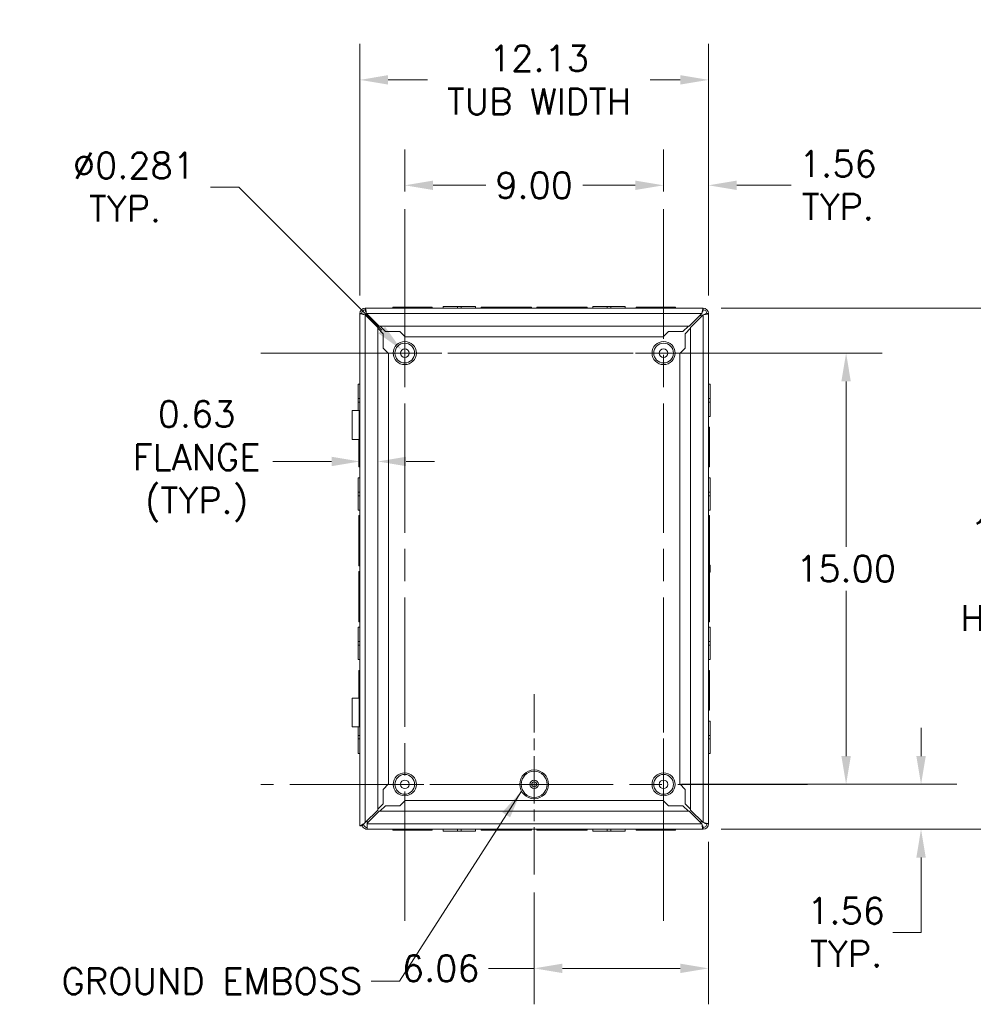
# Model space of a CAD drawing. Header units: inches. Extents: x 1 to 150, y 4 to 91.
# Tile 8 of 12: x 95 to 125, y 41 to 71. Entities that reach past the tile are written whole.
import ezdxf

# ---------------------------------------------------------------- set-up
doc = ezdxf.new("R2010")
doc.units = ezdxf.units.IN
doc.header["$LTSCALE"] = 9
doc.header["$MEASUREMENT"] = 0
doc.linetypes.add('CHAIN', pattern=[0.7087, 0.4724, -0.0591, 0.1181, -0.0591])
for name, color, linetype, lineweight in [('Center Mark (ANSI)', 7, 'Continuous', 5), ('Centerline (ANSI)', 7, 'Continuous', 5), ('Dimension (ANSI)', 7, 'Continuous', 5), ('Symbol (ANSI)', 7, 'Continuous', 5), ('Visible (ANSI)', 7, 'Continuous', 5), ('Visible Narrow (ANSI)', 7, 'Continuous', 5)]:
    doc.layers.add(name, color=color, linetype=linetype, lineweight=lineweight)
doc.styles.add('ROMANS', font='romans.shx')
doc.dimstyles.new('Default (ANSI)', dxfattribs={"dimscale": 9, "dimtxt": 0.09, "dimasz": 0.098425, "dimexe": 0.125, "dimexo": 0.0625, "dimgap": 0.031496, "dimtad": 0, "dimtih": 1, "dimtoh": 1, "dimrnd": 1e-08, "dimzin": 0, "dimdsep": 46, "dimtxsty": 'ROMANS', "dimcen": 0.09, "dimdle": 0.393701, "dimclrd": 256, "dimclre": 256, "dimclrt": 256, "dimadec": 0, "dimazin": 0, "dimtfac": 1.111111, "dimtofl": 0, "dimtmove": 0, "dimatfit": 3, "dimfxl": 1, "dimtolj": 1, "dimtzin": 0, "dimlwd": -1, "dimlwe": -1, "dimarcsym": 0})
doc.dimstyles.new('Default (ANSI)$7', dxfattribs={"dimscale": 9, "dimtxt": 0.09, "dimasz": 0.098425, "dimexe": 0.125, "dimexo": 0.0625, "dimgap": 0.031496, "dimtad": 0, "dimtih": 1, "dimtoh": 1, "dimrnd": 1e-08, "dimzin": 0, "dimdsep": 46, "dimtxsty": 'ROMANS', "dimcen": 0.09, "dimdle": 0.393701, "dimclrd": 256, "dimclre": 256, "dimclrt": 256, "dimadec": 0, "dimazin": 0, "dimtfac": 1.111111, "dimtofl": 0, "dimtmove": 0, "dimatfit": 3, "dimfxl": 1, "dimtolj": 1, "dimtzin": 0, "dimlwd": -1, "dimlwe": -1, "dimarcsym": 0})

# ---------------------------------------------------------------- blocks, each defined once
blk = doc.blocks.new('*D7')
at = {"layer": 'Defpoints', "color": 0, "transparency": 16777216}
for p in [(115.199, 47.434), (123.257, 47.434), (116.437, 46.027)]:
    blk.add_point(p, dxfattribs=at)
at = {"layer": 'Dimension (ANSI)', "transparency": 16777216}
for p, q in [((123.257, 48.319), (123.257, 49.205)), ((115.762, 47.434), (124.382, 47.434)), ((117, 46.027), (124.382, 46.027)), ((123.257, 45.142), (123.257, 42.801)), ((123.257, 42.801), (122.372, 42.801))]:
    blk.add_line(p, q, dxfattribs=at)
for points in [[(123.11, 48.319), (123.405, 48.319), (123.257, 47.434)], [(123.11, 45.142), (123.405, 45.142), (123.257, 46.027)]]:
    blk.add_solid(points, dxfattribs=at)
at = {"layer": 'Dimension (ANSI)', "transparency": 16777216, "insert": (120.912, 42.801), "char_height": 0.81, "attachment_point": 5, "style": 'ROMANS'}
blk.add_mtext('\\A1;1.56\\PTYP.', dxfattribs=at)
blk = doc.blocks.new('*D8')
at = {"layer": 'Defpoints', "color": 0, "transparency": 16777216}
for p in [(115.199, 60.934), (120.912, 60.934), (119.699, 47.434)]:
    blk.add_point(p, dxfattribs=at)
at = {"layer": 'Dimension (ANSI)', "transparency": 16777216}
for p, q in [((115.762, 60.934), (122.037, 60.934)), ((120.912, 60.048), (120.912, 54.872)), ((120.912, 48.319), (120.912, 53.495)), ((120.262, 47.434), (122.037, 47.434))]:
    blk.add_line(p, q, dxfattribs=at)
for points in [[(120.764, 60.048), (121.059, 60.048), (120.912, 60.934)], [(120.764, 48.319), (121.059, 48.319), (120.912, 47.434)]]:
    blk.add_solid(points, dxfattribs=at)
at = {"layer": 'Dimension (ANSI)', "transparency": 16777216, "insert": (120.912, 54.184), "char_height": 0.81, "attachment_point": 5, "style": 'ROMANS'}
blk.add_mtext('\\A1;15.00', dxfattribs=at)
blk = doc.blocks.new('*D9')
at = {"layer": 'Defpoints', "color": 0, "transparency": 16777216}
for p in [(115.199, 66.185), (115.199, 65.434), (116.606, 62.172)]:
    blk.add_point(p, dxfattribs=at)
at = {"layer": 'Dimension (ANSI)', "transparency": 16777216}
for p, q in [((115.199, 65.996), (115.199, 67.31)), ((116.606, 62.734), (116.606, 67.31)), ((114.313, 66.185), (113.428, 66.185)), ((117.491, 66.185), (119.194, 66.185))]:
    blk.add_line(p, q, dxfattribs=at)
for points in [[(114.313, 66.333), (114.313, 66.038), (115.199, 66.185)], [(117.491, 66.333), (117.491, 66.038), (116.606, 66.185)]]:
    blk.add_solid(points, dxfattribs=at)
at = {"layer": 'Dimension (ANSI)', "transparency": 16777216, "insert": (120.654, 66.185), "char_height": 0.81, "attachment_point": 5, "style": 'ROMANS'}
blk.add_mtext('\\A1;1.56\\PTYP.', dxfattribs=at)
blk = doc.blocks.new('*D10')
at = {"layer": 'Defpoints', "color": 0, "transparency": 16777216}
for p in [(107.099, 66.185), (107.099, 65.434), (115.199, 65.434)]:
    blk.add_point(p, dxfattribs=at)
at = {"layer": 'Dimension (ANSI)', "transparency": 16777216}
for p, q in [((107.099, 65.996), (107.099, 67.31)), ((115.199, 65.996), (115.199, 67.31)), ((107.985, 66.185), (109.632, 66.185)), ((114.313, 66.185), (112.667, 66.185))]:
    blk.add_line(p, q, dxfattribs=at)
for points in [[(107.985, 66.333), (107.985, 66.038), (107.099, 66.185)], [(114.313, 66.333), (114.313, 66.038), (115.199, 66.185)]]:
    blk.add_solid(points, dxfattribs=at)
at = {"layer": 'Dimension (ANSI)', "transparency": 16777216, "insert": (111.149, 66.185), "char_height": 0.81, "attachment_point": 5, "style": 'ROMANS'}
blk.add_mtext('\\A1;9.00', dxfattribs=at)
blk = doc.blocks.new('*D11')
at = {"layer": 'Defpoints', "color": 0, "transparency": 16777216}
for p in [(116.606, 46.196), (111.149, 44.608), (111.149, 41.673)]:
    blk.add_point(p, dxfattribs=at)
at = {"layer": 'Dimension (ANSI)', "transparency": 16777216}
for p, q in [((116.606, 45.633), (116.606, 40.548)), ((111.149, 44.045), (111.149, 40.548)), ((111.149, 41.673), (109.722, 41.673)), ((115.72, 41.673), (112.035, 41.673))]:
    blk.add_line(p, q, dxfattribs=at)
for points in [[(112.035, 41.821), (112.035, 41.525), (111.149, 41.673)], [(115.72, 41.821), (115.72, 41.525), (116.606, 41.673)]]:
    blk.add_solid(points, dxfattribs=at)
at = {"layer": 'Dimension (ANSI)', "transparency": 16777216, "insert": (108.224, 41.673), "char_height": 0.81, "attachment_point": 5, "style": 'ROMANS'}
blk.add_mtext('\\A1;6.06', dxfattribs=at)
blk = doc.blocks.new('*D12')
at = {"layer": 'Defpoints', "color": 0, "transparency": 16777216}
for p in [(107.004, 61.029), (107.195, 60.838)]:
    blk.add_point(p, dxfattribs=at)
at = {"layer": 'Dimension (ANSI)', "transparency": 16777216}
for p, q in [((101.019, 66.128), (101.905, 66.128)), ((101.905, 66.128), (106.377, 61.655)), ((107.099, 60.124), (107.099, 61.744)), ((106.289, 60.934), (107.909, 60.934))]:
    blk.add_line(p, q, dxfattribs=at)
blk.add_solid([(106.482, 61.76), (106.273, 61.551), (107.004, 61.029)], dxfattribs=at)
at = {"layer": 'Dimension (ANSI)', "transparency": 16777216, "insert": (98.344, 66.128), "char_height": 0.81, "attachment_point": 5, "style": 'ROMANS'}
blk.add_mtext('\\A1; Ø0.281\\PTYP.', dxfattribs=at)
blk = doc.blocks.new('*D33')
at = {"layer": 'Defpoints', "color": 0, "transparency": 16777216}
for p in [(106.256, 57.54), (106.256, 46.63), (105.693, 46.14)]:
    blk.add_point(p, dxfattribs=at)
at = {"layer": 'Dimension (ANSI)', "transparency": 16777216}
for p, q in [((104.807, 57.54), (102.968, 57.54)), ((107.141, 57.54), (108.027, 57.54))]:
    blk.add_line(p, q, dxfattribs=at)
for points in [[(104.807, 57.688), (104.807, 57.393), (105.693, 57.54)], [(107.141, 57.688), (107.141, 57.393), (106.256, 57.54)]]:
    blk.add_solid(points, dxfattribs=at)
at = {"layer": 'Dimension (ANSI)', "transparency": 16777216, "insert": (100.583, 57.54), "char_height": 0.81, "attachment_point": 5, "style": 'ROMANS'}
blk.add_mtext('\\A1;0.63\\PFLANGE\\P(TYP.)', dxfattribs=at)
blk = doc.blocks.new('*D34')
at = {"layer": 'Defpoints', "color": 0, "transparency": 16777216}
for p in [(105.693, 69.485), (105.693, 62.172), (116.606, 62.172)]:
    blk.add_point(p, dxfattribs=at)
at = {"layer": 'Dimension (ANSI)', "transparency": 16777216}
for p, q in [((105.693, 62.734), (105.693, 70.61)), ((116.606, 62.734), (116.606, 70.61)), ((106.579, 69.485), (107.814, 69.485)), ((115.72, 69.485), (114.783, 69.485))]:
    blk.add_line(p, q, dxfattribs=at)
for points in [[(106.579, 69.633), (106.579, 69.338), (105.693, 69.485)], [(115.72, 69.633), (115.72, 69.338), (116.606, 69.485)]]:
    blk.add_solid(points, dxfattribs=at)
at = {"layer": 'Dimension (ANSI)', "transparency": 16777216, "insert": (111.299, 69.485), "char_height": 0.81, "attachment_point": 5, "style": 'ROMANS'}
blk.add_mtext('\\A1;12.13\\PTUB WIDTH', dxfattribs=at)
blk = doc.blocks.new('*D35')
at = {"layer": 'Defpoints', "color": 0, "transparency": 16777216}
for p in [(116.437, 62.34), (116.437, 46.027), (126.359, 46.027)]:
    blk.add_point(p, dxfattribs=at)
at = {"layer": 'Dimension (ANSI)', "transparency": 16777216}
for p, q in [((117, 62.34), (127.484, 62.34)), ((126.359, 61.454), (126.359, 56.03)), ((126.359, 46.913), (126.359, 51.953)), ((117, 46.027), (127.484, 46.027))]:
    blk.add_line(p, q, dxfattribs=at)
for points in [[(126.211, 61.454), (126.506, 61.454), (126.359, 62.34)], [(126.211, 46.913), (126.506, 46.913), (126.359, 46.027)]]:
    blk.add_solid(points, dxfattribs=at)
at = {"layer": 'Dimension (ANSI)', "transparency": 16777216, "insert": (126.359, 53.992), "char_height": 0.81, "attachment_point": 5, "style": 'ROMANS'}
blk.add_mtext('\\A1;18.13\\PTUB\\PHEIGHT', dxfattribs=at)

msp = doc.modelspace()

# ---------------------------------------------------------------- linework, layer by layer
at = {"layer": 'Center Mark (ANSI)', "linetype": 'CHAIN', "ltscale": 0.34877}
for p, q in [((109.9253, 60.9337), (104.2733, 60.9337)), ((118.0253, 60.9337), (112.3733, 60.9337)), ((111.1493, 44.6077), (111.1493, 50.2597)), ((115.1993, 44.6077), (115.1993, 50.2597)), ((109.9253, 47.4337), (104.2733, 47.4337))]:
    msp.add_line(p, q, dxfattribs=at)
at = {"layer": 'Centerline (ANSI)', "linetype": 'CHAIN', "ltscale": 0.952448}
for p, q in [((107.0993, 65.4337), (107.0993, 42.9337)), ((115.1993, 65.4337), (115.1993, 42.9337)), ((102.5993, 60.9337), (119.6993, 60.9337)), ((119.6993, 47.4337), (102.5993, 47.4337))]:
    msp.add_line(p, q, dxfattribs=at)
at = {"layer": 'Visible (ANSI)'}
for p, q in [((105.8614, 62.3399), (116.4373, 62.3399)), ((106.7236, 62.3678), (107.2861, 62.3678)), ((106.7236, 62.3399), (106.7236, 62.3678)), ((107.3986, 62.3678), (107.2861, 62.3678)), ((107.2861, 62.3678), (107.2861, 62.3399)), ((107.3986, 62.3678), (107.9611, 62.3678)), ((107.3986, 62.3399), (107.3986, 62.3678)), ((107.9611, 62.3399), (107.9611, 62.3678)), ((108.3031, 62.3957), (108.753, 62.3957)), ((108.3031, 62.3399), (108.3031, 62.3957)), ((108.8657, 62.3957), (108.753, 62.3957)), ((108.753, 62.3399), (108.753, 62.3957)), ((108.8657, 62.3957), (109.3156, 62.3957)), ((108.8657, 62.3399), (108.8657, 62.3957)), ((109.3156, 62.3399), (109.3156, 62.3957)), ((109.4888, 62.3678), (110.2201, 62.3678)), ((109.4888, 62.3399), (109.4888, 62.3678)), ((110.3326, 62.3678), (110.2201, 62.3678)), ((110.2201, 62.3678), (110.2201, 62.3399)), ((110.3326, 62.3678), (111.0638, 62.3678)), ((110.3326, 62.3399), (110.3326, 62.3678)), ((111.0638, 62.3399), (111.0638, 62.3678)), ((111.2348, 62.3678), (111.9661, 62.3678)), ((111.2348, 62.3399), (111.2348, 62.3678)), ((111.9661, 62.3678), (111.9661, 62.3399)), ((112.0786, 62.3678), (111.9661, 62.3678)), ((112.0786, 62.3678), (112.8098, 62.3678)), ((112.0786, 62.3399), (112.0786, 62.3678)), ((112.8098, 62.3399), (112.8098, 62.3678)), ((112.9831, 62.3957), (113.433, 62.3957)), ((112.9831, 62.3399), (112.9831, 62.3957)), ((113.5457, 62.3957), (113.433, 62.3957)), ((113.433, 62.3399), (113.433, 62.3957)), ((113.5457, 62.3957), (113.9956, 62.3957)), ((113.5457, 62.3399), (113.5457, 62.3957)), ((113.9956, 62.3399), (113.9956, 62.3957)), ((114.3376, 62.3678), (114.9001, 62.3678)), ((114.3376, 62.3399), (114.3376, 62.3678)), ((114.9001, 62.3678), (114.9001, 62.3399)), ((115.0126, 62.3678), (114.9001, 62.3678)), ((115.0126, 62.3678), (115.5751, 62.3678)), ((115.0126, 62.3399), (115.0126, 62.3678)), ((115.5751, 62.3399), (115.5751, 62.3678)), ((105.6931, 46.1399), (105.6931, 62.1716)), ((105.8614, 62.1318), (106.2556, 61.7376)), ((106.2953, 61.7774), (105.9011, 62.1716)), ((105.9181, 62.1149), (105.9578, 62.1149)), ((105.9181, 62.0751), (105.9181, 62.1149)), ((116.3975, 62.1716), (116.0033, 61.7774)), ((116.0431, 61.7376), (116.4373, 62.1318)), ((116.3408, 62.1149), (116.3806, 62.1149)), ((116.3806, 62.1149), (116.3806, 62.0751)), ((116.6056, 62.1716), (116.6056, 54.337)), ((106.2556, 61.7376), (106.2556, 46.6297)), ((106.4239, 61.5403), (106.2556, 61.7086)), ((116.0033, 61.7774), (106.2953, 61.7774)), ((106.3244, 61.7774), (106.4927, 61.6091)), ((115.806, 61.6091), (115.9743, 61.7774)), ((116.0431, 61.7086), (115.8748, 61.5403)), ((116.0431, 46.6297), (116.0431, 61.7376)), ((106.4239, 61.0903), (106.4239, 61.5403)), ((106.4927, 61.6091), (106.9427, 61.6091)), ((106.9427, 61.6091), (107.1114, 61.4404)), ((107.1114, 61.4404), (115.1872, 61.4404)), ((115.1872, 61.4404), (115.356, 61.6091)), ((115.356, 61.6091), (115.806, 61.6091)), ((115.8748, 61.5403), (115.8748, 61.0903)), ((106.5926, 60.9216), (106.4239, 61.0903)), ((115.8748, 61.0903), (115.706, 60.9216)), ((106.5926, 47.4449), (106.5926, 60.9216)), ((115.706, 60.9216), (115.706, 47.4458)), ((105.6373, 59.514), (105.6373, 59.9639)), ((105.6931, 59.9639), (105.6373, 59.9639)), ((116.6056, 59.9639), (116.6614, 59.9639)), ((116.6614, 59.9639), (116.6614, 59.514)), ((105.6373, 59.514), (105.6373, 59.4013)), ((105.6931, 59.514), (105.6373, 59.514)), ((116.6056, 59.514), (116.6614, 59.514)), ((116.6614, 59.4013), (116.6614, 59.514)), ((105.6931, 59.4013), (105.6373, 59.4013)), ((105.6373, 59.1332), (105.6373, 59.4013)), ((116.6056, 59.4013), (116.6614, 59.4013)), ((116.6614, 59.4013), (116.6614, 58.9514)), ((105.4571, 59.1332), (105.6751, 59.1332)), ((105.4571, 58.2332), (105.4571, 59.1332)), ((105.6802, 59.1332), (105.6751, 59.1332)), ((105.6751, 58.2332), (105.6751, 59.1332)), ((105.6802, 59.1332), (105.6931, 59.1332)), ((105.6802, 58.2332), (105.6802, 59.1332)), ((116.6056, 58.9514), (116.6614, 58.9514)), ((116.6056, 58.6094), (116.6335, 58.6094)), ((116.6335, 58.6094), (116.6335, 58.0469)), ((105.6751, 58.2332), (105.4571, 58.2332)), ((105.6652, 58.0469), (105.6652, 58.2332)), ((105.6652, 58.0469), (105.6652, 57.9344)), ((105.6931, 58.0469), (105.6652, 58.0469)), ((105.6751, 58.2332), (105.6802, 58.2332)), ((105.6931, 58.2332), (105.6802, 58.2332)), ((116.6335, 58.0469), (116.6056, 58.0469)), ((116.6335, 57.9344), (116.6335, 58.0469)), ((105.6652, 57.9344), (105.6931, 57.9344)), ((105.6652, 57.3719), (105.6652, 57.9344)), ((116.6056, 57.9344), (116.6335, 57.9344)), ((116.6335, 57.9344), (116.6335, 57.3719)), ((105.6931, 57.3719), (105.6652, 57.3719)), ((116.6056, 57.3719), (116.6335, 57.3719)), ((105.6373, 56.58), (105.6373, 57.0299)), ((105.6931, 57.0299), (105.6373, 57.0299)), ((116.6056, 57.0299), (116.6614, 57.0299)), ((116.6614, 57.0299), (116.6614, 56.58)), ((105.6373, 56.58), (105.6373, 56.4673)), ((105.6931, 56.58), (105.6373, 56.58)), ((105.6931, 56.4673), (105.6373, 56.4673)), ((105.6373, 56.0174), (105.6373, 56.4673)), ((116.6056, 56.58), (116.6614, 56.58)), ((116.6056, 56.4673), (116.6614, 56.4673)), ((116.6614, 56.4673), (116.6614, 56.58)), ((116.6614, 56.4673), (116.6614, 56.0174)), ((105.6931, 56.0174), (105.6373, 56.0174)), ((105.6652, 55.1129), (105.6652, 55.8442)), ((105.6931, 55.8442), (105.6652, 55.8442)), ((116.6056, 56.0174), (116.6614, 56.0174)), ((116.6056, 55.8442), (116.6335, 55.8442)), ((116.6335, 55.8442), (116.6335, 55.1129)), ((105.6652, 55.1129), (105.6652, 55.0004)), ((105.6931, 55.1129), (105.6652, 55.1129)), ((105.6652, 55.0004), (105.6931, 55.0004)), ((105.6652, 54.2692), (105.6652, 55.0004)), ((116.6335, 55.1129), (116.6056, 55.1129)), ((116.6056, 55.0004), (116.6335, 55.0004)), ((116.6335, 55.0004), (116.6335, 55.1129)), ((116.6335, 55.0004), (116.6335, 54.3038)), ((105.6931, 54.2692), (105.6652, 54.2692)), ((116.6596, 54.2738), (116.6596, 54.2692)), ((105.6652, 53.3669), (105.6652, 54.0982)), ((105.6931, 54.0982), (105.6652, 54.0982)), ((116.6056, 54.0303), (116.6056, 46.1957)), ((116.6335, 54.0635), (116.6335, 53.3669)), ((116.6596, 54.1274), (116.6596, 54.2399)), ((116.6596, 54.0981), (116.6596, 54.0935)), ((105.6652, 53.3669), (105.6652, 53.2544)), ((105.6931, 53.3669), (105.6652, 53.3669)), ((116.6335, 53.3669), (116.6056, 53.3669)), ((116.6335, 53.2544), (116.6335, 53.3669)), ((105.6652, 52.5232), (105.6652, 53.2544)), ((105.6652, 53.2544), (105.6931, 53.2544)), ((116.6056, 53.2544), (116.6335, 53.2544)), ((116.6335, 53.2544), (116.6335, 52.5232)), ((105.6931, 52.5232), (105.6652, 52.5232)), ((116.6056, 52.5232), (116.6335, 52.5232)), ((105.6373, 51.9), (105.6373, 52.3499)), ((105.6931, 52.3499), (105.6373, 52.3499)), ((116.6056, 52.3499), (116.6614, 52.3499)), ((116.6614, 52.3499), (116.6614, 51.9)), ((105.6373, 51.9), (105.6373, 51.7873)), ((105.6931, 51.9), (105.6373, 51.9)), ((105.6931, 51.7873), (105.6373, 51.7873)), ((105.6373, 51.3374), (105.6373, 51.7873)), ((116.6056, 51.9), (116.6614, 51.9)), ((116.6056, 51.7873), (116.6614, 51.7873)), ((116.6614, 51.7873), (116.6614, 51.9)), ((116.6614, 51.7873), (116.6614, 51.3374)), ((105.6931, 51.3374), (105.6373, 51.3374)), ((116.6056, 51.3374), (116.6614, 51.3374)), ((105.6652, 50.4329), (105.6652, 50.9954)), ((105.6931, 50.9954), (105.6652, 50.9954)), ((116.6056, 50.9954), (116.6335, 50.9954)), ((116.6335, 50.9954), (116.6335, 50.4329)), ((105.6652, 50.4329), (105.6652, 50.3204)), ((105.6931, 50.4329), (105.6652, 50.4329)), ((105.6652, 50.1341), (105.6652, 50.3204)), ((105.6652, 50.3204), (105.6931, 50.3204)), ((116.6335, 50.4329), (116.6056, 50.4329)), ((116.6056, 50.3204), (116.6335, 50.3204)), ((116.6335, 50.3204), (116.6335, 50.4329)), ((116.6335, 50.3204), (116.6335, 49.7579)), ((105.4571, 50.1341), (105.6751, 50.1341)), ((105.4571, 49.2341), (105.4571, 50.1341)), ((105.6802, 50.1341), (105.6751, 50.1341)), ((105.6751, 49.2341), (105.6751, 50.1341)), ((105.6802, 50.1341), (105.6931, 50.1341)), ((105.6802, 49.2341), (105.6802, 50.1341)), ((116.6056, 49.7579), (116.6335, 49.7579)), ((116.6056, 49.4159), (116.6614, 49.4159)), ((116.6614, 49.4159), (116.6614, 48.966)), ((105.6751, 49.2341), (105.4571, 49.2341)), ((105.6373, 48.966), (105.6373, 49.2341)), ((105.6751, 49.2341), (105.6802, 49.2341)), ((105.6931, 49.2341), (105.6802, 49.2341)), ((105.6373, 48.966), (105.6373, 48.8533)), ((105.6931, 48.966), (105.6373, 48.966)), ((105.6931, 48.8533), (105.6373, 48.8533)), ((105.6373, 48.4034), (105.6373, 48.8533)), ((116.6056, 48.966), (116.6614, 48.966)), ((116.6056, 48.8533), (116.6614, 48.8533)), ((116.6614, 48.8533), (116.6614, 48.966)), ((116.6614, 48.8533), (116.6614, 48.4034)), ((105.6931, 48.4034), (105.6373, 48.4034)), ((116.6056, 48.4034), (116.6614, 48.4034)), ((106.4239, 47.2761), (106.5926, 47.4449)), ((106.4239, 46.8261), (106.4239, 47.2761)), ((115.706, 47.4458), (115.8748, 47.277)), ((115.8748, 47.277), (115.8748, 46.827)), ((107.1105, 46.927), (106.9418, 46.7582)), ((115.1872, 46.927), (107.1105, 46.927)), ((115.356, 46.7582), (115.1872, 46.927)), ((106.2556, 46.6297), (105.8614, 46.2355)), ((105.9217, 46.2162), (106.2953, 46.5899)), ((106.2556, 46.6578), (106.4239, 46.8261)), ((106.2953, 46.5899), (116.0033, 46.5899)), ((106.4918, 46.7582), (106.3235, 46.5899)), ((106.9418, 46.7582), (106.4918, 46.7582)), ((115.806, 46.7582), (115.356, 46.7582)), ((115.9743, 46.5899), (115.806, 46.7582)), ((115.8748, 46.827), (116.0431, 46.6587)), ((116.0033, 46.5899), (116.3975, 46.1957)), ((116.4373, 46.2355), (116.0431, 46.6297)), ((105.8614, 46.2355), (105.7658, 46.1399)), ((105.9181, 46.2524), (105.9181, 46.2922)), ((105.9578, 46.2524), (105.9181, 46.2524)), ((116.3806, 46.2524), (116.3408, 46.2524)), ((116.3806, 46.2922), (116.3806, 46.2524)), ((105.6931, 46.1399), (105.7184, 46.1399)), ((105.9217, 46.1957), (105.9217, 46.2162)), ((105.9217, 46.1957), (105.9217, 46.0274)), ((116.4373, 46.0274), (105.9217, 46.0274)), ((106.7236, 46.0274), (106.7236, 45.9995)), ((107.286, 45.9995), (106.7236, 45.9995)), ((107.286, 46.0274), (107.286, 45.9995)), ((107.286, 45.9995), (107.3985, 45.9995)), ((107.3985, 45.9995), (107.3985, 46.0274)), ((107.9611, 45.9995), (107.3985, 45.9995)), ((107.9611, 46.0274), (107.9611, 45.9995)), ((108.3031, 46.0274), (108.3031, 45.9716)), ((108.7529, 45.9716), (108.3031, 45.9716)), ((108.7529, 46.0274), (108.7529, 45.9716)), ((108.7529, 45.9716), (108.8656, 45.9716)), ((108.8656, 46.0274), (108.8656, 45.9716)), ((109.3156, 45.9716), (108.8656, 45.9716)), ((109.3156, 46.0274), (109.3156, 45.9716)), ((109.4888, 46.0274), (109.4888, 45.9995)), ((110.22, 45.9995), (109.4888, 45.9995)), ((110.22, 46.0274), (110.22, 45.9995)), ((110.22, 45.9995), (110.3325, 45.9995)), ((110.3325, 45.9995), (110.3325, 46.0274)), ((111.0638, 45.9995), (110.3325, 45.9995)), ((111.0638, 46.0274), (111.0638, 45.9995)), ((111.2348, 46.0274), (111.2348, 45.9995)), ((111.966, 45.9995), (111.2348, 45.9995)), ((111.966, 46.0274), (111.966, 45.9995)), ((111.966, 45.9995), (112.0785, 45.9995)), ((112.0785, 45.9995), (112.0785, 46.0274)), ((112.8098, 45.9995), (112.0785, 45.9995)), ((112.8098, 46.0274), (112.8098, 45.9995)), ((112.9831, 46.0274), (112.9831, 45.9716)), ((113.4329, 45.9716), (112.9831, 45.9716)), ((113.4329, 46.0274), (113.4329, 45.9716)), ((113.4329, 45.9716), (113.5456, 45.9716)), ((113.5456, 46.0274), (113.5456, 45.9716)), ((113.9956, 45.9716), (113.5456, 45.9716)), ((113.9956, 46.0274), (113.9956, 45.9716)), ((114.3376, 46.0274), (114.3376, 45.9995)), ((114.9, 45.9995), (114.3376, 45.9995)), ((114.9, 46.0274), (114.9, 45.9995)), ((114.9, 45.9995), (115.0125, 45.9995)), ((115.0125, 45.9995), (115.0125, 46.0274)), ((115.5751, 45.9995), (115.0125, 45.9995)), ((115.5751, 46.0274), (115.5751, 45.9995))]:
    msp.add_line(p, q, dxfattribs=at)
for centre, radius in [((107.0993, 60.9337), 0.3092), ((107.0993, 60.9337), 0.135), ((115.1993, 60.9337), 0.3092), ((115.1993, 60.9337), 0.135), ((107.0993, 47.4337), 0.3092), ((107.0993, 47.4337), 0.135), ((111.1493, 47.4337), 0.1308), ((111.1493, 47.4337), 0.0743), ((115.1993, 47.4337), 0.3092), ((115.1993, 47.4337), 0.135)]:
    msp.add_circle(centre, radius, dxfattribs=at)
for centre, radius, start, end in [((105.8614, 62.1716), 0.1683, 90, 180), ((105.8614, 62.1716), 0.1125, 90, 180), ((116.4373, 62.1716), 0.1683, 0, 90), ((116.4373, 62.1716), 0.1125, 0, 90), ((116.6618, 54.3524), 0.0562, 180, 249.00486), ((116.6317, 54.2738), 0.0279, 0, 69.00486), ((116.6618, 54.015), 0.0562, 110.99514, 180), ((116.6317, 54.0935), 0.0279, 290.99514, 0), ((116.4373, 46.1957), 0.1683, 270, 0), ((116.4373, 46.1957), 0.1125, 270, 0)]:
    msp.add_arc(centre, radius, start, end, dxfattribs=at)
for points, knots in [([(105.9011, 62.1716), (105.8931, 62.2248), (105.8851, 62.2773), (105.8771, 62.3084), (105.8719, 62.3287), (105.8666, 62.3399), (105.8614, 62.3399)], [0, 0, 0, 0, 0.9484889, 0.9484889, 0.9484889, 1.5707963, 1.5707963, 1.5707963, 1.5707963]), ([(105.8614, 62.2841), (105.8702, 62.2841), (105.8791, 62.2618), (105.8879, 62.2277), (105.8923, 62.2107), (105.8967, 62.1912), (105.9011, 62.1716)], [0, 0, 0, 0, 1.0489751, 1.0489751, 1.0489751, 1.5707963, 1.5707963, 1.5707963, 1.5707963]), ([(116.4373, 62.3399), (116.4293, 62.3399), (116.4213, 62.3129), (116.4132, 62.2697), (116.408, 62.2413), (116.4027, 62.2065), (116.3975, 62.1716)], [0, 0, 0, 0, 0.9484889, 0.9484889, 0.9484889, 1.5707963, 1.5707963, 1.5707963, 1.5707963]), ([(116.4373, 62.2841), (116.4284, 62.2841), (116.4196, 62.2618), (116.4107, 62.2277), (116.4063, 62.2107), (116.4019, 62.1912), (116.3975, 62.1716)], [0, 0, 0, 0, 1.0489751, 1.0489751, 1.0489751, 1.5707963, 1.5707963, 1.5707963, 1.5707963]), ([(105.6931, 62.1716), (105.6931, 62.1636), (105.72, 62.1556), (105.7633, 62.1476), (105.7916, 62.1423), (105.8265, 62.1371), (105.8614, 62.1318)], [0, 0, 0, 0, 0.9484889, 0.9484889, 0.9484889, 1.5707963, 1.5707963, 1.5707963, 1.5707963]), ([(105.7489, 62.1716), (105.7489, 62.1628), (105.7712, 62.1539), (105.8053, 62.145), (105.8223, 62.1406), (105.8418, 62.1362), (105.8614, 62.1318)], [0, 0, 0, 0, 1.0489751, 1.0489751, 1.0489751, 1.5707963, 1.5707963, 1.5707963, 1.5707963]), ([(116.4373, 62.1318), (116.4905, 62.1398), (116.543, 62.1478), (116.574, 62.1559), (116.5944, 62.1611), (116.6056, 62.1664), (116.6056, 62.1716)], [0, 0, 0, 0, 0.9484889, 0.9484889, 0.9484889, 1.5707963, 1.5707963, 1.5707963, 1.5707963]), ([(116.5498, 62.1716), (116.5498, 62.1628), (116.5274, 62.1539), (116.4933, 62.145), (116.4764, 62.1406), (116.4568, 62.1362), (116.4373, 62.1318)], [0, 0, 0, 0, 1.0489751, 1.0489751, 1.0489751, 1.5707963, 1.5707963, 1.5707963, 1.5707963]), ([(116.6596, 54.2623), (116.6596, 54.2638), (116.6596, 54.2651), (116.6596, 54.2674), (116.6596, 54.2684), (116.6596, 54.2692)], [-0.028707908, -0.028707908, -0.028707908, -0.028707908, -0.013500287, -0.013500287, 0, 0, 0, 0]), ([(116.6596, 54.2399), (116.6596, 54.2429), (116.6596, 54.2459), (116.6596, 54.2518), (116.6596, 54.2547), (116.6596, 54.2592), (116.6596, 54.2608), (116.6596, 54.2623)], [-0.067473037, -0.067473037, -0.067473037, -0.067473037, -0.042190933, -0.042190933, -0.016227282, -0.016227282, 0, 0, 0, 0]), ([(116.6596, 54.105), (116.6596, 54.1075), (116.6596, 54.1103), (116.6596, 54.1177), (116.6596, 54.1226), (116.6596, 54.1274)], [-0.067473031, -0.067473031, -0.067473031, -0.067473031, -0.041135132, -0.041135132, 0, 0, 0, 0]), ([(116.6596, 54.0981), (116.6596, 54.099), (116.6596, 54.1), (116.6596, 54.1023), (116.6596, 54.1036), (116.6596, 54.105)], [-0.028707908, -0.028707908, -0.028707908, -0.028707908, -0.014353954, -0.014353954, 0, 0, 0, 0]), ([(105.8614, 46.2355), (105.8111, 46.2019), (105.7614, 46.1687), (105.73, 46.1477), (105.7258, 46.1449), (105.7219, 46.1423), (105.7184, 46.1399)], [-1.5707963, -1.5707963, -1.5707963, -1.5707963, -0.6754373, -0.6754373, -0.6754373, -0.5556583, -0.5556583, -0.5556583, -0.5556583]), ([(116.6056, 46.1957), (116.6056, 46.2037), (116.5786, 46.2117), (116.5354, 46.2197), (116.507, 46.225), (116.4722, 46.2302), (116.4373, 46.2355)], [0, 0, 0, 0, 0.9484889, 0.9484889, 0.9484889, 1.5707963, 1.5707963, 1.5707963, 1.5707963]), ([(116.5498, 46.1957), (116.5498, 46.2046), (116.5274, 46.2134), (116.4933, 46.2223), (116.4764, 46.2267), (116.4568, 46.2311), (116.4373, 46.2355)], [0, 0, 0, 0, 1.0489751, 1.0489751, 1.0489751, 1.5707963, 1.5707963, 1.5707963, 1.5707963]), ([(105.7184, 46.1399), (105.7263, 46.1399), (105.7342, 46.1399), (105.75, 46.1399), (105.7579, 46.1399), (105.7658, 46.1399)], [0, 0, 0, 0, 0.07874, 0.07874, 0.15748, 0.15748, 0.15748, 0.15748]), ([(105.9217, 46.0274), (105.8685, 46.0274), (105.8159, 46.0544), (105.7849, 46.0976), (105.7756, 46.1106), (105.7682, 46.1249), (105.7629, 46.1399)], [0, 0, 0, 0, 0.9484889, 0.9484889, 0.9484889, 1.2328494, 1.2328494, 1.2328494, 1.2328494]), ([(105.8098, 46.1839), (105.8138, 46.1488), (105.8349, 46.1158), (105.8656, 46.0982), (105.8826, 46.0884), (105.9021, 46.0832), (105.9217, 46.0832)], [0.1051201, 0.1051201, 0.1051201, 0.1051201, 1.0489751, 1.0489751, 1.0489751, 1.5707963, 1.5707963, 1.5707963, 1.5707963]), ([(116.4373, 46.0832), (116.4284, 46.0832), (116.4196, 46.1055), (116.4107, 46.1396), (116.4063, 46.1566), (116.4019, 46.1761), (116.3975, 46.1957)], [0, 0, 0, 0, 1.0489751, 1.0489751, 1.0489751, 1.5707963, 1.5707963, 1.5707963, 1.5707963]), ([(116.3975, 46.1957), (116.4055, 46.1425), (116.4135, 46.09), (116.4215, 46.059), (116.4268, 46.0386), (116.432, 46.0274), (116.4373, 46.0274)], [0, 0, 0, 0, 0.9484889, 0.9484889, 0.9484889, 1.5707963, 1.5707963, 1.5707963, 1.5707963])]:
    msp.add_open_spline(points, degree=3, knots=knots, dxfattribs=at)
for points in [[(105.8614, 62.2841), (105.8614, 62.3027), (105.8614, 62.3213), (105.8614, 62.3399)], [(105.8614, 62.2841), (105.8639, 62.2841), (105.8665, 62.2674), (105.8691, 62.2423)], [(116.4373, 62.2841), (116.4347, 62.2841), (116.4321, 62.2674), (116.4295, 62.2423)], [(116.4373, 62.3399), (116.4373, 62.3213), (116.4373, 62.3027), (116.4373, 62.2841)], [(105.6931, 62.1716), (105.7117, 62.1716), (105.7303, 62.1716), (105.7489, 62.1716)], [(105.7489, 62.1716), (105.7489, 62.169), (105.7655, 62.1665), (105.7906, 62.1639)], [(105.8058, 62.1449), (105.8005, 62.1512), (105.7954, 62.1576), (105.7906, 62.1639)], [(105.8691, 62.2423), (105.8754, 62.2375), (105.8817, 62.2324), (105.8881, 62.2272)], [(116.4106, 62.2272), (116.4169, 62.2324), (116.4232, 62.2375), (116.4295, 62.2423)], [(116.508, 62.1639), (116.5032, 62.1576), (116.4981, 62.1512), (116.4928, 62.1449)], [(116.5498, 62.1716), (116.5498, 62.169), (116.5331, 62.1665), (116.508, 62.1639)], [(116.5498, 62.1716), (116.5684, 62.1716), (116.587, 62.1716), (116.6056, 62.1716)], [(116.4295, 46.125), (116.4232, 46.1298), (116.4169, 46.1349), (116.4106, 46.1402)], [(116.4373, 46.0832), (116.4347, 46.0832), (116.4321, 46.0999), (116.4295, 46.125)], [(116.4373, 46.0832), (116.4373, 46.0646), (116.4373, 46.046), (116.4373, 46.0274)], [(116.4928, 46.2224), (116.4981, 46.2161), (116.5032, 46.2098), (116.508, 46.2034)], [(116.5498, 46.1957), (116.5498, 46.1983), (116.5331, 46.2009), (116.508, 46.2034)], [(116.6056, 46.1957), (116.587, 46.1957), (116.5684, 46.1957), (116.5498, 46.1957)]]:
    msp.add_open_spline(points, degree=3, dxfattribs=at)
at = {"layer": 'Visible Narrow (ANSI)'}
for p, q in [((105.8614, 62.1318), (105.8614, 46.2355)), ((116.3975, 62.1716), (105.9011, 62.1716)), ((116.4373, 46.2355), (116.4373, 62.1318)), ((116.6417, 54.2917), (116.6417, 54.2998)), ((116.6003, 54.2399), (116.6393, 54.2399)), ((116.6003, 54.2399), (116.6003, 54.1274)), ((116.6393, 54.1274), (116.6003, 54.1274)), ((116.6393, 54.2399), (116.6596, 54.2399)), ((116.6393, 54.2399), (116.6393, 54.1274)), ((116.6393, 54.1274), (116.6596, 54.1274)), ((116.6417, 54.0675), (116.6417, 54.0756)), ((105.9217, 46.1957), (116.3975, 46.1957))]:
    msp.add_line(p, q, dxfattribs=at)
for centre, radius in [((107.0993, 60.9337), 0.3618), ((115.1993, 60.9337), 0.3618), ((107.0993, 47.4337), 0.3618), ((111.1493, 47.4337), 0.45), ((111.1493, 47.4337), 0.408), ((115.1993, 47.4337), 0.3618)]:
    msp.add_circle(centre, radius, dxfattribs=at)
for centre, major_axis, ratio, start_param, end_param in [((116.6596, 54.3095), (-0.0559, 0.0063), 0.6160239, 0.1802341, 1.3005212), ((116.6618, 54.337), (-0.0563, 0), 0.8635859, 0, 1.204362), ((116.6317, 54.2623), (0.0279, 0), 0.5937579, 0, 1.2328494), ((116.6317, 54.2692), (0.0279, 0), 0.8635859, 0, 1.204362), ((116.6596, 54.0578), (-0.0559, -0.0063), 0.6160239, 4.9826641, 6.1029512), ((116.6618, 54.0303), (-0.0562, 0), 0.8635859, 5.0788233, 6.2831853), ((116.6317, 54.105), (0.0279, 0), 0.5937579, 5.0503359, 6.2831853), ((116.6317, 54.0981), (0.0279, 0), 0.8635859, 5.0788233, 6.2831853)]:
    msp.add_ellipse(centre, major_axis=major_axis, ratio=ratio, start_param=start_param, end_param=end_param, dxfattribs=at)
for points, knots in [([(116.6039, 54.3095), (116.603, 54.2996), (116.6021, 54.2883), (116.6007, 54.2647), (116.6003, 54.2523), (116.6003, 54.2399)], [2.07259552, 2.07259552, 2.07259552, 2.07259552, 2.17919037, 2.17919037, 2.28416002, 2.28416002, 2.28416002, 2.28416002]), ([(116.6056, 54.337), (116.6056, 54.334), (116.6054, 54.3306), (116.6049, 54.3217), (116.6044, 54.3159), (116.6039, 54.3095)], [-1.9227429, -1.9227429, -1.9227429, -1.9227429, -1.87258558, -1.87258558, -1.80378467, -1.80378467, -1.80378467, -1.80378467]), ([(116.6409, 54.278), (116.6407, 54.2752), (116.6405, 54.2723), (116.64, 54.2646), (116.6398, 54.2597), (116.6394, 54.2498), (116.6393, 54.2449), (116.6393, 54.2399)], [0, 0, 0, 0, 0.016227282, 0.016227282, 0.042190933, 0.042190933, 0.067473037, 0.067473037, 0.067473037, 0.067473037]), ([(116.6417, 54.2917), (116.6417, 54.2899), (116.6416, 54.2879), (116.6413, 54.2833), (116.6411, 54.2807), (116.6409, 54.278)], [0, 0, 0, 0, 0.013500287, 0.013500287, 0.028707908, 0.028707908, 0.028707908, 0.028707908]), ([(116.6003, 54.1274), (116.6003, 54.1214), (116.6004, 54.1153), (116.6009, 54.0978), (116.6016, 54.0867), (116.6029, 54.0697), (116.6034, 54.0635), (116.6039, 54.0578)], [-2.28199696, -2.28199696, -2.28199696, -2.28199696, -2.23137189, -2.23137189, -2.13281968, -2.13281968, -2.07122455, -2.07122455, -2.07122455, -2.07122455]), ([(116.6039, 54.0578), (116.6043, 54.0522), (116.6048, 54.047), (116.6054, 54.0378), (116.6056, 54.0338), (116.6056, 54.0303)], [-2.04132847, -2.04132847, -2.04132847, -2.04132847, -1.98078789, -1.98078789, -1.92258336, -1.92258336, -1.92258336, -1.92258336]), ([(116.6393, 54.1274), (116.6393, 54.1193), (116.6396, 54.1113), (116.6403, 54.0987), (116.6406, 54.0939), (116.6409, 54.0893)], [0, 0, 0, 0, 0.041135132, 0.041135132, 0.067473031, 0.067473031, 0.067473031, 0.067473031]), ([(116.6409, 54.0893), (116.6411, 54.0868), (116.6413, 54.0843), (116.6416, 54.0797), (116.6417, 54.0776), (116.6417, 54.0756)], [0, 0, 0, 0, 0.014353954, 0.014353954, 0.028707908, 0.028707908, 0.028707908, 0.028707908])]:
    msp.add_open_spline(points, degree=3, knots=knots, dxfattribs=at)

# ---------------------------------------------------------------- texts
at = {"layer": 'Symbol (ANSI)', "insert": (105.765, 41.272), "char_height": 0.81, "width": 11.019752, "attachment_point": 6, "style": 'ROMANS'}
msp.add_mtext('{\\fRomanS|b0|i0;\\H0.8100;GROUND EMBOSS}', dxfattribs=at)

# ---------------------------------------------------------------- dimensions: what is measured, and where the dimension line sits
at = {"layer": 'Dimension (ANSI)'}
for base, p1, p2, angle, text, override, picture, middle in [((105.6930627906, 69.4852023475), (116.6055627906, 62.1716093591), (105.6930627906, 62.1716093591), 180, '<>\\PTUB WIDTH', {"dimtih": 0, "dimtoh": 0, "dimdec": 2, "dimlfac": 1.111111, "dimtp": 0, "dimtm": 0, "dimtdec": 2, "dimatfit": 1}, '*D34', (111.2985706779, 69.4852023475)), ((115.1993, 66.1854), (116.6056, 62.1716), (115.1993, 65.4337), 180, '<>\\PTYP.', {"dimtih": 0, "dimtoh": 0, "dimdec": 2, "dimlfac": 1.111111, "dimtp": 0, "dimtm": 0, "dimtdec": 2, "dimatfit": 1}, '*D9', (120.6542, 66.1854)), ((126.3585226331, 46.0274093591), (116.4372627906, 62.3399093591), (116.4372627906, 46.0274093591), 270, '<>\\PTUB\\PHEIGHT', {"dimdec": 2, "dimlfac": 1.111111, "dimtp": 0, "dimtm": 0, "dimtdec": 2, "dimatfit": 1}, '*D35', (126.3585226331, 53.9918519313)), ((106.2555627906, 57.5401649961), (105.6930627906, 46.1399093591), (106.2555627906, 46.6296841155), 180, '<>\\PFLANGE\\P(TYP.)', {"dimtih": 0, "dimtoh": 0, "dimdec": 2, "dimlfac": 1.111111, "dimse1": 1, "dimse2": 1, "dimtp": 0, "dimtm": 0, "dimtdec": 2, "dimatfit": 1}, '*D33', (100.5825972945, 57.5401649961)), ((123.2574, 47.4337), (116.4373, 46.0274), (115.1993, 47.4337), 90, '<>\\PTYP.', {"dimdec": 2, "dimlfac": 1.111111, "dimtp": 0, "dimtm": 0, "dimtdec": 2, "dimatfit": 1}, '*D7', (120.9117, 42.8008))]:
    dim = msp.add_linear_dim(base=base, p1=p1, p2=p2, angle=angle, text=text, dimstyle='Default (ANSI)', override=override, dxfattribs=at)
    dim.commit()
    dim.dimension.update_dxf_attribs({"geometry": picture, "text_midpoint": middle, "dimtype": 160})
dim = msp.add_diameter_dim_2p(p1=(107.1948, 60.8382), p2=(107.0039, 61.0291), text=' Ø0.281\\PTYP.', dimstyle='Default (ANSI)', override={"dimdec": 2, "dimlfac": 1.111111, "dimtp": 0, "dimtm": 0, "dimtdec": 2}, dxfattribs=at)
dim.commit()
dim.dimension.update_dxf_attribs({"geometry": '*D12', "text_midpoint": (98.3441, 66.1282), "dimtype": 163})
for base, p1, p2, angle, override, picture, middle in [((107.0993, 66.1854), (115.1993, 65.4337), (107.0993, 65.4337), 180, {"dimtih": 0, "dimtoh": 0, "dimdec": 2, "dimlfac": 1.111111, "dimtp": 0, "dimtm": 0, "dimtdec": 2, "dimatfit": 1}, '*D10', (111.1493, 66.1854)), ((120.9117, 60.9337), (119.6993, 47.4337), (115.1993, 60.9337), 90, {"dimdec": 2, "dimlfac": 1.111111, "dimtp": 0, "dimtm": 0, "dimtdec": 2, "dimatfit": 1}, '*D8', (120.9117, 54.1837)), ((111.1493, 41.6731), (116.6056, 46.1957), (111.1493, 44.6077), 180, {"dimtih": 0, "dimtoh": 0, "dimdec": 2, "dimlfac": 1.111111, "dimtp": 0, "dimtm": 0, "dimtdec": 2, "dimatfit": 2}, '*D11', (108.2236, 41.6731))]:
    dim = msp.add_linear_dim(base=base, p1=p1, p2=p2, angle=angle, dimstyle='Default (ANSI)', override=override, dxfattribs=at)
    dim.commit()
    dim.dimension.update_dxf_attribs({"geometry": picture, "text_midpoint": middle, "dimtype": 160})

# ---------------------------------------------------------------- leaders
at = {"layer": 'Symbol (ANSI)', "annotation_type": 0, "has_hookline": 1, "hookline_direction": 1, "text_width": 10.7179}
msp.add_leader([(110.7508, 47.2247), (106.9343, 41.272), (106.0484, 41.272)], dimstyle='Default (ANSI)$7', override={"dimtad": 0}, dxfattribs=at)

doc.saveas('drawing.dxf')
